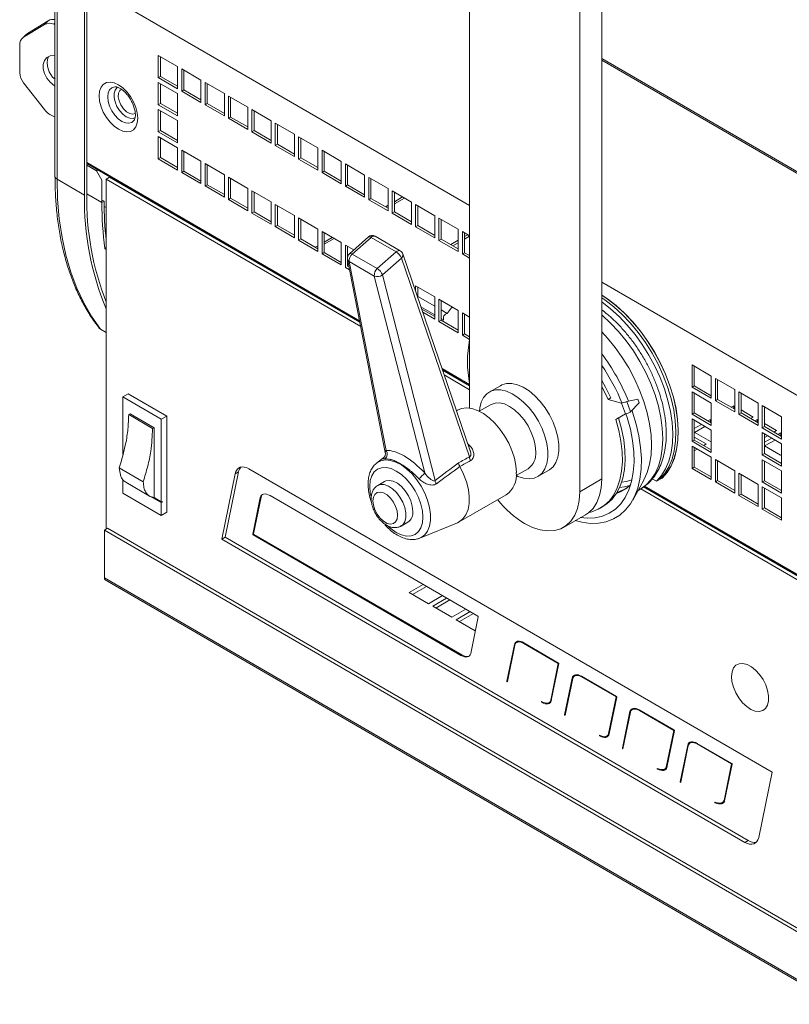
# Model space of a CAD drawing. Header units: millimetres. Extents: x 9 to 1212, y -908 to 458.
# Tile 3 of 9: x 475 to 673, y -644 to -392. Entities that reach past the tile are written whole.
import ezdxf

# ---------------------------------------------------------------- set-up
doc = ezdxf.new("R2010")
doc.units = ezdxf.units.MM

msp = doc.modelspace()

# ---------------------------------------------------------------- linework, layer by layer
at = {"color": 7, "linetype": 'Continuous', "lineweight": 15}
for p, q in [((590.56, -491.54), (590.56, -288.37)), ((624.46, -509.69), (624.46, -301.47)), ((618.79, -512.95), (618.79, -304.73)), ((484.21, -378.19), (484.21, -432.08)), ((484.74, -378.92), (484.74, -432.81)), ((491.79, -436.9), (491.79, -383.01)), ((492.36, -436.58), (492.36, -382.69)), ((481.5, -393.2), (476.17, -396.45)), ((477.18, -395.45), (482.5, -392.2)), ((481.5, -393.2), (482.5, -392.2)), ((484.21, -393.16), (483.94, -393.07)), ((476.8, -395.74), (475.8, -396.74)), ((477.18, -395.45), (476.17, -396.45)), ((475.16, -398.42), (475.16, -405.51)), ((515.65, -403.94), (510.71, -401.08)), ((510.71, -401.08), (510.71, -406.79)), ((511.28, -401.41), (511.28, -406.47)), ((515.65, -409.66), (515.65, -403.94)), ((521.65, -407.42), (516.71, -404.56)), ((516.71, -404.56), (516.71, -410.27)), ((517.27, -404.88), (517.27, -409.95)), ((476.17, -408.16), (481.5, -414.97)), ((511.28, -406.47), (510.71, -406.79)), ((510.71, -406.79), (515.65, -409.66)), ((515.65, -410.88), (510.71, -408.02)), ((510.71, -408.02), (510.71, -413.74)), ((511.28, -406.47), (515.65, -409)), ((511.28, -408.35), (511.28, -413.41)), ((521.65, -413.13), (521.65, -407.42)), ((527.65, -410.9), (522.71, -408.03)), ((522.71, -408.03), (522.71, -413.75)), ((523.27, -408.36), (523.27, -413.42)), ((515.65, -416.6), (515.65, -410.88)), ((517.27, -409.95), (516.71, -410.27)), ((516.71, -410.27), (521.65, -413.13)), ((517.27, -409.95), (521.65, -412.48)), ((527.65, -416.61), (527.65, -410.9)), ((511.28, -413.41), (510.71, -413.74)), ((510.71, -413.74), (515.65, -416.6)), ((511.28, -413.41), (515.65, -415.94)), ((523.27, -413.42), (522.71, -413.75)), ((522.71, -413.75), (527.65, -416.61)), ((523.27, -413.42), (527.65, -415.96)), ((533.64, -414.37), (528.7, -411.51)), ((528.7, -411.51), (528.7, -417.22)), ((529.27, -411.84), (529.27, -416.9)), ((515.65, -417.82), (510.71, -414.96)), ((510.71, -414.96), (510.71, -420.68)), ((511.28, -415.29), (511.28, -420.35)), ((533.64, -420.09), (533.64, -414.37)), ((539.64, -417.85), (534.7, -414.99)), ((534.7, -414.99), (534.7, -420.7)), ((535.27, -415.31), (535.27, -420.38)), ((483.94, -416.75), (484.21, -416.84)), ((515.65, -423.54), (515.65, -417.82)), ((529.27, -416.9), (528.7, -417.22)), ((528.7, -417.22), (533.64, -420.09)), ((529.27, -416.9), (533.64, -419.43)), ((539.64, -423.56), (539.64, -417.85)), ((545.64, -421.33), (540.7, -418.46)), ((540.7, -418.46), (540.7, -424.18)), ((541.27, -418.79), (541.27, -423.85)), ((511.28, -420.35), (510.71, -420.68)), ((510.71, -420.68), (515.65, -423.54)), ((511.28, -420.35), (515.65, -422.88)), ((535.27, -420.38), (534.7, -420.7)), ((534.7, -420.7), (539.64, -423.56)), ((535.27, -420.38), (539.64, -422.91)), ((545.64, -427.04), (545.64, -421.33)), ((515.65, -424.76), (510.71, -421.9)), ((510.71, -421.9), (510.71, -427.62)), ((511.28, -422.23), (511.28, -427.29)), ((541.27, -423.85), (540.7, -424.18)), ((541.27, -423.85), (545.64, -426.39)), ((551.64, -424.8), (546.7, -421.94)), ((546.7, -421.94), (546.7, -427.66)), ((547.27, -422.27), (547.27, -427.33)), ((515.65, -430.48), (515.65, -424.76)), ((521.65, -428.24), (516.71, -425.38)), ((516.71, -425.38), (516.71, -431.09)), ((517.27, -425.71), (517.27, -430.77)), ((540.7, -424.18), (545.64, -427.04)), ((551.64, -430.52), (551.64, -424.8)), ((557.64, -428.28), (552.7, -425.42)), ((552.7, -425.42), (552.7, -431.13)), ((553.26, -425.74), (553.26, -430.81)), ((492.36, -428.85), (562.39, -469.44)), ((511.28, -427.29), (510.71, -427.62)), ((510.71, -427.62), (515.65, -430.48)), ((511.28, -427.29), (515.65, -429.83)), ((521.65, -433.96), (521.65, -428.24)), ((527.65, -431.72), (522.71, -428.85)), ((522.71, -428.85), (522.71, -434.57)), ((547.27, -427.33), (546.7, -427.66)), ((546.7, -427.66), (551.64, -430.52)), ((547.27, -427.33), (551.64, -429.86)), ((557.64, -433.99), (557.64, -428.28)), ((563.63, -431.76), (558.69, -428.89)), ((558.69, -428.89), (558.69, -434.61)), ((492.36, -429.23), (494.83, -430.66)), ((494.83, -430.66), (495.16, -430.47)), ((496.24, -433.11), (494.83, -430.66)), ((517.27, -430.77), (516.71, -431.09)), ((516.71, -431.09), (521.65, -433.96)), ((517.27, -430.77), (521.65, -433.3)), ((523.27, -429.18), (523.27, -434.24)), ((553.26, -430.81), (552.7, -431.13)), ((552.7, -431.13), (557.64, -433.99)), ((553.26, -430.81), (557.64, -433.34)), ((559.26, -429.22), (559.26, -434.28)), ((484.74, -432.81), (491.79, -436.9)), ((496.24, -433.11), (496.24, -438.83)), ((497.37, -432.79), (498.22, -432.3)), ((497.37, -432.79), (497.37, -522.5)), ((562.62, -470.6), (497.37, -432.79)), ((562.4, -469.5), (498.22, -432.3)), ((527.65, -437.43), (527.65, -431.72)), ((533.64, -435.19), (528.7, -432.33)), ((528.7, -432.33), (528.7, -438.05)), ((529.27, -432.66), (529.27, -437.72)), ((563.63, -437.47), (563.63, -431.76)), ((569.63, -435.23), (564.69, -432.37)), ((564.69, -432.37), (564.69, -438.09)), ((565.26, -432.7), (565.26, -437.76)), ((523.27, -434.24), (522.71, -434.57)), ((522.71, -434.57), (527.65, -437.43)), ((523.27, -434.24), (527.65, -436.78)), ((533.64, -440.91), (533.64, -435.19)), ((539.64, -438.67), (534.7, -435.81)), ((534.7, -435.81), (534.7, -441.52)), ((535.27, -436.14), (535.27, -441.2)), ((559.26, -434.28), (558.69, -434.61)), ((558.69, -434.61), (563.63, -437.47)), ((559.26, -434.28), (563.63, -436.82)), ((569.63, -440.95), (569.63, -435.23)), ((575.63, -438.71), (570.69, -435.85)), ((570.69, -435.85), (570.69, -441.56)), ((571.26, -436.17), (571.26, -441.24)), ((496.24, -438.17), (496.81, -438.5)), ((496.81, -438.5), (496.24, -438.83)), ((529.27, -437.72), (528.7, -438.05)), ((528.7, -438.05), (533.64, -440.91)), ((529.27, -437.72), (533.64, -440.26)), ((539.64, -444.39), (539.64, -438.67)), ((565.26, -437.76), (564.69, -438.09)), ((564.69, -438.09), (569.63, -440.95)), ((565.26, -437.76), (569.63, -440.29)), ((571.26, -439.17), (573.85, -437.68)), ((575.63, -444.43), (575.63, -438.71)), ((496.82, -439.81), (497.37, -440.13)), ((535.27, -441.2), (534.7, -441.52)), ((534.7, -441.52), (539.64, -444.39)), ((535.27, -441.2), (539.64, -443.73)), ((545.64, -442.15), (540.7, -439.28)), ((540.7, -439.28), (540.7, -445)), ((541.27, -439.61), (541.27, -444.67)), ((569.47, -440.2), (569.63, -440.1)), ((571.26, -441.24), (570.69, -441.56)), ((570.69, -441.56), (575.63, -444.43)), ((571.26, -441.24), (575.63, -443.77)), ((581.63, -442.19), (576.69, -439.32)), ((576.69, -439.32), (576.69, -445.04)), ((577.26, -439.65), (577.26, -444.71)), ((545.64, -447.86), (545.64, -442.15)), ((551.64, -445.62), (546.7, -442.76)), ((546.7, -442.76), (546.7, -448.48)), ((547.27, -443.09), (547.27, -448.15)), ((581.63, -447.9), (581.63, -442.19)), ((587.63, -445.66), (582.69, -442.8)), ((582.69, -442.8), (582.69, -448.52)), ((583.25, -443.13), (583.25, -448.19)), ((541.27, -444.67), (540.7, -445)), ((540.7, -445), (545.64, -447.86)), ((541.27, -444.67), (545.64, -447.21)), ((551.64, -451.34), (551.64, -445.62)), ((557.64, -449.1), (552.7, -446.24)), ((552.7, -446.24), (552.7, -451.95)), ((553.26, -446.57), (553.26, -451.63)), ((577.26, -444.71), (576.69, -445.04)), ((576.69, -445.04), (581.63, -447.9)), ((577.26, -444.71), (581.63, -447.25)), ((587.63, -451.38), (587.63, -445.66)), ((590.56, -447.36), (588.69, -446.28)), ((588.69, -446.28), (588.69, -451.99)), ((589.25, -446.61), (589.25, -451.67)), ((547.27, -448.15), (546.7, -448.48)), ((546.7, -448.48), (551.64, -451.34)), ((547.27, -448.15), (551.64, -450.69)), ((553.26, -449.51), (555.81, -448.05)), ((557.64, -454.82), (557.64, -449.1)), ((564.58, -447.64), (559.72, -451.94)), ((565.3, -447.74), (560.44, -452.04)), ((571.73, -451.46), (565.3, -447.74)), ((572.75, -451.19), (566.33, -447.47)), ((583.25, -448.19), (582.69, -448.52)), ((582.69, -448.52), (587.63, -451.38)), ((583.25, -448.19), (587.63, -450.72)), ((585.7, -449.6), (587.63, -448.49)), ((586.26, -449.93), (587.63, -449.15)), ((589.25, -447.56), (590.08, -447.08)), ((589.25, -448.21), (590.56, -447.46)), ((497.37, -450.36), (497.02, -450.62)), ((497.37, -450.82), (497.02, -450.62)), ((551.43, -450.57), (551.64, -450.45)), ((553.26, -451.63), (552.7, -451.95)), ((553.26, -451.63), (557.64, -454.16)), ((560.83, -450.95), (558.69, -449.71)), ((558.69, -449.71), (558.69, -455.43)), ((559.26, -450.04), (559.26, -452.7)), ((566.87, -455.76), (571.73, -451.46)), ((589.25, -451.67), (588.69, -451.99)), ((589.25, -451.67), (590.56, -452.42)), ((552.7, -451.95), (557.64, -454.82)), ((559.24, -453.35), (568.93, -502.92)), ((559.26, -453.44), (559.26, -455.1)), ((559.68, -453.93), (569.15, -502.39)), ((566.1, -457.66), (559.68, -453.93)), ((560.44, -452.04), (566.87, -455.76)), ((573.05, -453.07), (568.19, -457.36)), ((590.52, -504.01), (573.05, -453.07)), ((590.74, -502.51), (573.42, -452)), ((588.69, -451.99), (590.56, -453.08)), ((558.69, -455.43), (559.77, -456.06)), ((559.26, -455.1), (559.63, -455.32)), ((579.03, -508.12), (566.1, -457.66)), ((568.19, -457.36), (581.7, -510.08)), ((581.63, -463.01), (576.69, -460.14)), ((576.69, -460.14), (576.69, -461.54)), ((577.26, -460.47), (577.26, -463.19)), ((577.26, -462.87), (581.63, -465.41)), ((581.63, -468.72), (581.63, -463.01)), ((587.63, -466.48), (582.69, -463.62)), ((582.69, -463.62), (582.69, -469.34)), ((583.25, -463.95), (583.25, -469.01)), ((581.63, -467.62), (578.07, -465.55)), ((578.26, -466.12), (581.63, -468.07)), ((578.54, -466.93), (581.63, -468.72)), ((583.25, -466.35), (584.83, -467.26)), ((587.63, -472.2), (587.63, -466.48)), ((583.25, -469.01), (582.69, -469.34)), ((582.69, -469.34), (587.63, -472.2)), ((583.87, -468.92), (583.25, -468.56)), ((583.25, -469.01), (587.63, -471.55)), ((583.71, -469.27), (583.87, -468.92)), ((590.56, -468.19), (588.69, -467.1)), ((588.69, -467.1), (588.69, -472.81)), ((589.25, -467.43), (589.25, -472.49)), ((495.92, -471.31), (497.37, -472.15)), ((589.25, -472.49), (588.69, -472.81)), ((588.69, -472.81), (590.56, -473.9)), ((589.25, -472.49), (590.56, -473.25)), ((583.62, -481.74), (590.56, -485.77)), ((590.56, -485.82), (583.64, -481.81)), ((652.55, -483.29), (647.61, -480.43)), ((647.61, -480.43), (647.61, -486.15)), ((648.18, -480.76), (648.18, -485.82)), ((590.56, -486.8), (584.06, -483.03)), ((652.55, -489.01), (652.55, -483.29)), ((658.55, -486.77), (653.61, -483.91)), ((653.61, -483.91), (653.61, -489.62)), ((654.17, -484.24), (654.17, -489.3)), ((598.44, -485.77), (595.61, -487.4)), ((648.18, -485.82), (647.61, -486.15)), ((647.61, -486.15), (652.55, -489.01)), ((648.18, -485.82), (652.55, -488.36)), ((658.55, -492.49), (658.55, -486.77)), ((501.6, -488.64), (503.02, -487.83)), ((501.6, -488.64), (501.6, -503.45)), ((511.48, -494.37), (501.6, -488.64)), ((512.9, -493.55), (503.02, -487.83)), ((626.07, -489.3), (626.78, -488.89)), ((629.49, -490.22), (626.07, -489.3)), ((633.66, -489.26), (630.85, -489.83)), ((634.01, -490.17), (633.66, -489.26)), ((652.55, -490.23), (647.61, -487.37)), ((647.61, -487.37), (647.61, -493.09)), ((648.18, -487.7), (648.18, -492.76)), ((654.17, -489.3), (653.61, -489.62)), ((653.61, -489.62), (658.55, -492.49)), ((654.17, -489.3), (658.55, -491.83)), ((664.55, -490.25), (659.61, -487.38)), ((659.61, -487.38), (659.61, -493.1)), ((660.17, -487.71), (660.17, -492.77)), ((587.49, -492.07), (587.21, -492.22)), ((596.07, -490.59), (593.04, -492.33)), ((629.49, -490.22), (630.56, -492.99)), ((630.85, -489.83), (631.86, -492.45)), ((631.86, -492.45), (634.01, -490.17)), ((652.55, -495.95), (652.55, -490.23)), ((657.67, -491.32), (658.34, -490.94)), ((658.34, -490.94), (658.55, -491.06)), ((658.34, -490.94), (658.34, -491.71)), ((660.17, -492), (663.28, -493.8)), ((664.55, -495.96), (664.55, -490.25)), ((670.54, -493.72), (665.6, -490.86)), ((665.6, -490.86), (665.6, -496.58)), ((666.17, -491.19), (666.17, -496.25)), ((503.12, -493.2), (503.47, -492.99)), ((509.25, -496.76), (503.12, -493.2)), ((509.61, -496.55), (503.47, -492.99)), ((511.48, -494.37), (512.9, -493.55)), ((511.48, -515.53), (511.48, -494.37)), ((512.9, -518.21), (512.9, -493.55)), ((628.05, -494.43), (630.56, -492.99)), ((628.05, -494.43), (628.76, -494.03)), ((628.76, -494.03), (630.56, -492.99)), ((648.18, -492.76), (647.61, -493.09)), ((647.61, -493.09), (652.55, -495.95)), ((652.55, -497.17), (647.61, -494.31)), ((647.61, -494.31), (647.61, -500.03)), ((648.18, -492.76), (652.55, -495.3)), ((648.18, -494.64), (648.18, -499.7)), ((651.66, -494.78), (652.32, -494.4)), ((652.32, -494.4), (652.55, -494.53)), ((652.32, -494.4), (652.32, -495.16)), ((660.17, -492.77), (659.61, -493.1)), ((659.61, -493.1), (664.55, -495.96)), ((660.17, -492.77), (664.55, -495.31)), ((663.28, -493.8), (662.61, -494.19)), ((663.67, -494.8), (664.34, -494.41)), ((664.34, -494.41), (664.55, -494.53)), ((664.34, -494.41), (664.34, -495.19)), ((670.54, -499.44), (670.54, -493.72)), ((509.25, -496.76), (509.61, -496.55)), ((509.61, -514.45), (509.61, -496.55)), ((648.18, -496.78), (650.03, -495.71)), ((648.21, -497.74), (650.88, -496.21)), ((652.55, -502.89), (652.55, -497.17)), ((666.17, -496.25), (665.6, -496.58)), ((665.6, -496.58), (670.54, -499.44)), ((666.17, -495.47), (669.28, -497.28)), ((666.17, -496.25), (670.54, -498.79)), ((648.18, -499.7), (647.61, -500.03)), ((652.3, -500.11), (648.18, -497.72)), ((648.18, -498.95), (651.23, -500.72)), ((648.18, -499.7), (652.55, -502.24)), ((670.54, -500.66), (665.6, -497.8)), ((665.6, -497.8), (665.6, -503.52)), ((666.17, -498.13), (666.17, -503.19)), ((666.98, -498.6), (666.17, -499.06)), ((666.17, -500.28), (668.04, -499.21)), ((666.23, -501.23), (668.89, -499.7)), ((669.28, -497.28), (668.61, -497.66)), ((669.66, -498.28), (670.34, -497.89)), ((670.34, -497.89), (670.54, -498.01)), ((670.34, -497.89), (670.34, -498.67)), ((647.61, -500.03), (652.55, -502.89)), ((652.55, -504.12), (647.61, -501.25)), ((647.61, -501.25), (647.61, -506.97)), ((648.18, -501.58), (648.18, -506.64)), ((648.96, -502.03), (648.18, -502.48)), ((651.23, -500.72), (650.59, -501.1)), ((652.55, -499.97), (652.3, -500.11)), ((670.32, -503.6), (666.17, -501.2)), ((670.54, -506.38), (670.54, -500.66)), ((568.56, -504.21), (566.74, -505.59)), ((652.55, -509.83), (652.55, -504.12)), ((658.55, -507.59), (653.61, -504.73)), ((653.61, -504.73), (653.61, -510.44)), ((666.17, -503.19), (665.6, -503.52)), ((665.6, -503.52), (670.54, -506.38)), ((670.54, -507.61), (665.6, -504.74)), ((665.6, -504.74), (665.6, -510.46)), ((666.17, -503.19), (670.54, -505.73)), ((670.54, -503.47), (670.32, -503.6)), ((506.85, -510.41), (500.71, -506.85)), ((668.14, -584.85), (533.97, -507.08)), ((602.51, -508.81), (605.54, -507.07)), ((648.18, -506.64), (647.61, -506.97)), ((647.61, -506.97), (652.55, -509.83)), ((648.18, -506.64), (652.55, -509.18)), ((654.17, -505.06), (654.17, -510.12)), ((666.17, -505.07), (666.17, -510.13)), ((501.6, -509.84), (501.6, -513.3)), ((530.45, -508.34), (527.01, -525.09)), ((531.3, -507.85), (527.86, -524.6)), ((531.3, -507.85), (530.45, -508.34)), ((608.07, -509.07), (610.91, -507.44)), ((618.79, -512.95), (624.46, -509.69)), ((637.41, -509.63), (638.52, -510.28)), ((639.94, -509.46), (638.52, -510.28)), ((658.55, -513.31), (658.55, -507.59)), ((664.55, -511.07), (659.61, -508.21)), ((659.61, -508.21), (659.61, -513.92)), ((660.17, -508.53), (660.17, -513.6)), ((670.54, -513.32), (670.54, -507.61)), ((502.34, -510.52), (508.48, -514.08)), ((568.76, -510.33), (566.99, -511.35)), ((630.2, -512.37), (629.97, -512.5)), ((632.38, -515.1), (635.23, -509.96)), ((633.75, -512.63), (634.22, -512.36)), ((685.79, -542), (634.43, -512.23)), ((686.64, -541.51), (635.19, -511.69)), ((635.24, -511.66), (716.76, -558.92)), ((654.17, -510.12), (653.61, -510.44)), ((653.61, -510.44), (658.55, -513.31)), ((654.17, -510.12), (658.55, -512.65)), ((664.55, -516.78), (664.55, -511.07)), ((666.17, -510.13), (665.6, -510.46)), ((665.6, -510.46), (670.54, -513.32)), ((670.54, -514.55), (665.6, -511.68)), ((665.6, -511.68), (665.6, -517.4)), ((666.17, -510.13), (670.54, -512.67)), ((666.17, -512.01), (666.17, -517.07)), ((501.6, -513.3), (511.48, -519.03)), ((508.56, -514.07), (511.48, -515.76)), ((511.48, -515.53), (509.61, -514.45)), ((536.87, -514.46), (534.94, -523.87)), ((537.08, -514.33), (535.15, -523.74)), ((537.08, -514.33), (536.87, -514.46)), ((592.69, -544.87), (539.36, -513.95)), ((587.9, -520.67), (599.95, -513.74)), ((660.17, -513.6), (659.61, -513.92)), ((659.61, -513.92), (664.55, -516.78)), ((660.17, -513.6), (664.55, -516.13)), ((670.54, -520.26), (670.54, -514.55)), ((511.48, -515.76), (511.83, -515.56)), ((511.48, -519.03), (511.48, -515.76)), ((624.05, -517.18), (624.76, -516.78)), ((666.17, -517.07), (665.6, -517.4)), ((665.6, -517.4), (670.54, -520.26)), ((666.17, -517.07), (670.54, -519.61)), ((511.48, -519.03), (512.9, -518.21)), ((614.64, -522.11), (620.31, -518.85)), ((497.72, -522.3), (496.87, -522.79)), ((685.43, -631.1), (497.72, -522.3)), ((572.97, -521.75), (574.74, -520.73)), ((577.82, -524.86), (587.41, -520.91)), ((684.58, -631.59), (496.87, -522.79)), ((496.87, -522.79), (496.87, -535.01)), ((527.86, -524.6), (527.01, -525.09)), ((527.86, -524.6), (662.03, -602.37)), ((535.15, -523.74), (534.94, -523.87)), ((535.22, -523.88), (535.01, -524.01)), ((535.01, -524.01), (588.34, -554.92)), ((535.22, -523.88), (588.55, -554.8)), ((527.01, -525.09), (661.18, -602.86)), ((496.87, -535.01), (684.58, -643.82)), ((497.12, -535.56), (684.83, -644.37)), ((575.09, -538.8), (578.67, -536.74)), ((575.94, -539.29), (579.52, -537.23)), ((580.03, -541.67), (575.09, -538.8)), ((583.61, -539.6), (580.03, -541.67)), ((581.09, -542.28), (584.67, -540.22)), ((586.03, -545.14), (581.09, -542.28)), ((581.93, -542.77), (585.52, -540.71)), ((589.61, -543.08), (586.03, -545.14)), ((587.08, -545.76), (590.67, -543.69)), ((587.93, -546.25), (591.52, -544.19)), ((590.83, -554.42), (592.76, -545.01)), ((592.02, -548.62), (587.08, -545.76)), ((602.03, -552.16), (600.1, -561.54)), ((600.24, -561.65), (602.17, -552.26)), ((602.87, -551.46), (602.6, -551.61)), ((603.12, -551.37), (603.27, -551.28)), ((613.39, -556.87), (604.47, -551.69)), ((604.47, -551.86), (613.3, -556.98)), ((588.55, -554.8), (588.34, -554.92)), ((613.3, -556.98), (611.38, -566.36)), ((611.51, -566.47), (613.46, -557)), ((613.3, -556.98), (613.43, -556.9)), ((617.7, -560.06), (617.43, -560.21)), ((628.21, -565.46), (619.29, -560.28)), ((600.1, -561.54), (600.29, -561.43)), ((616.85, -560.75), (614.92, -570.13)), ((615.06, -570.24), (616.99, -560.85)), ((616.85, -560.75), (617.06, -560.63)), ((617.06, -560.63), (617.06, -560.66)), ((619.29, -560.45), (628.12, -565.57)), ((609.08, -566.94), (609.22, -566.86)), ((610.89, -567.05), (611.16, -566.9)), ((628.12, -565.57), (626.2, -574.95)), ((626.33, -575.06), (628.28, -565.59)), ((628.12, -565.57), (628.25, -565.49)), ((614.92, -570.13), (615.11, -570.02)), ((631.67, -569.34), (629.74, -578.72)), ((629.88, -578.83), (631.81, -569.44)), ((631.67, -569.34), (631.88, -569.22)), ((631.88, -569.22), (631.87, -569.25)), ((632.51, -568.67), (632.25, -568.82)), ((643.03, -574.04), (634.11, -568.87)), ((634.11, -569.03), (634.25, -568.95)), ((634.11, -569.03), (642.94, -574.16)), ((623.9, -575.53), (624.04, -575.45)), ((625.71, -575.64), (625.98, -575.49)), ((642.94, -574.16), (641.01, -583.54)), ((641.15, -583.65), (643.1, -574.18)), ((642.94, -574.16), (643.07, -574.08)), ((646.49, -577.93), (644.56, -587.31)), ((644.7, -587.42), (646.63, -578.03)), ((646.49, -577.93), (646.7, -577.81)), ((646.7, -577.81), (646.69, -577.84)), ((647.33, -577.26), (647.06, -577.41)), ((657.85, -582.63), (648.92, -577.46)), ((648.92, -577.62), (649.07, -577.54)), ((648.92, -577.62), (657.76, -582.75)), ((657.76, -582.75), (655.83, -592.13)), ((655.97, -592.24), (657.92, -582.77)), ((657.76, -582.75), (657.89, -582.67)), ((638.72, -584.12), (638.89, -584.02)), ((641.01, -583.54), (641.2, -583.43)), ((664.7, -601.6), (668.14, -584.85)), ((644.56, -587.31), (644.74, -587.2)), ((653.54, -592.71), (653.7, -592.61)), ((655.39, -592.69), (655.66, -592.53)), ((655.83, -592.13), (656.02, -592.02)), ((662.03, -602.37), (661.18, -602.86))]:
    msp.add_line(p, q, dxfattribs=at)
at = {"color": 8, "linetype": 'Continuous', "lineweight": 15}
for p, q in [((492.36, -382.69), (590.56, -439.61)), ((484.21, -392.8), (483.94, -393.07)), ((624.46, -401.86), (728.06, -461.91)), ((624.46, -402.28), (727.88, -462.23)), ((492.36, -428.58), (562.33, -469.13)), ((492.36, -436.58), (496.24, -438.83)), ((573.35, -437.39), (571.26, -438.6)), ((569.63, -439.53), (568.97, -439.91)), ((555.32, -447.76), (553.26, -448.94)), ((551.64, -449.88), (550.94, -450.28)), ((624.46, -459.25), (716.77, -512.76)), ((583.5, -481.4), (590.56, -485.5)), ((635.45, -511.51), (716.76, -558.65)), ((602.03, -552.16), (602.24, -552.04)), ((604.47, -551.86), (604.61, -551.77)), ((619.29, -560.45), (619.43, -560.36)), ((611.38, -566.36), (611.56, -566.25)), ((626.2, -574.95), (626.38, -574.84)), ((629.74, -578.72), (629.92, -578.61))]:
    msp.add_line(p, q, dxfattribs=at)
at = {"color": 7, "linetype": 'Continuous', "lineweight": 15, "flags": 128}
for points in [[(476.8, -395.74), (476.95, -395.61), (477.18, -395.45)], [(484.21, -401.02), (484.06, -401.02), (482.99, -401.19), (482.12, -401.67), (481.49, -402.43), (481.17, -403.41), (481.17, -404.54), (481.49, -405.74), (482.12, -406.92), (482.99, -407.99), (484.06, -408.87), (484.21, -408.97)], [(500.48, -408.62), (501.58, -409.4), (502.62, -410.43), (503.56, -411.65), (504.34, -413.01), (504.93, -414.44), (505.29, -415.86), (505.42, -417.2), (505.29, -418.4), (504.93, -419.4), (504.34, -420.14), (503.56, -420.59), (502.62, -420.73), (501.58, -420.55), (500.48, -420.05), (499.38, -419.27), (498.33, -418.24), (497.4, -417.02), (496.61, -415.66), (496.03, -414.24), (495.66, -412.82), (495.54, -411.47), (495.66, -410.27), (496.03, -409.28), (496.61, -408.53), (497.4, -408.08), (498.33, -407.94), (499.38, -408.13), (500.48, -408.62)], [(484.74, -432.81), (484.88, -437.99), (485.3, -442.98), (486.01, -447.78), (486.99, -452.35), (488.25, -456.68), (489.78, -460.76), (491.57, -464.56), (493.62, -468.09), (495.92, -471.31)], [(624.46, -462.54), (625.85, -463.47), (628.09, -465.21), (630.27, -467.19), (632.37, -469.4), (634.36, -471.81), (636.22, -474.39), (637.93, -477.11), (639.46, -479.94), (640.79, -482.84), (641.91, -485.77), (642.81, -488.7), (643.47, -491.6), (643.88, -494.42), (644.05, -497.13), (643.96, -499.71), (643.63, -502.11), (643.04, -504.31), (642.22, -506.28), (641.17, -508), (639.9, -509.44)], [(639.94, -509.46), (641.2, -508.02), (642.25, -506.3), (643.07, -504.33), (643.66, -502.13), (643.99, -499.73), (644.08, -497.15), (643.91, -494.44), (643.5, -491.61), (642.84, -488.72), (641.94, -485.79), (640.82, -482.86), (639.49, -479.96), (637.96, -477.13), (636.25, -474.41), (634.39, -471.83), (632.4, -469.42), (630.3, -467.21), (628.12, -465.22), (625.88, -463.49), (624.46, -462.54)], [(624.46, -463.23), (625.28, -463.8), (627.52, -465.53), (629.7, -467.51), (631.8, -469.73), (633.8, -472.14), (635.66, -474.72), (637.36, -477.44), (638.89, -480.27), (640.22, -483.16), (641.34, -486.1), (642.24, -489.03), (642.9, -491.92), (643.31, -494.74), (643.48, -497.46), (643.39, -500.03), (643.06, -502.44), (642.48, -504.64), (641.65, -506.61), (640.6, -508.32), (639.34, -509.77)], [(638.52, -510.28), (639.78, -508.83), (640.84, -507.11), (641.66, -505.14), (642.24, -502.94), (642.58, -500.54), (642.66, -497.97), (642.49, -495.25), (642.08, -492.43), (641.42, -489.54), (640.52, -486.6), (639.4, -483.67), (638.07, -480.77), (636.54, -477.95), (634.84, -475.23), (632.98, -472.64), (630.99, -470.23), (628.89, -468.02), (626.7, -466.04), (624.47, -464.31), (624.46, -464.3)], [(584.83, -467.26), (585.86, -465.92), (586.13, -465.62)], [(624.46, -472), (625.89, -473.55), (627.86, -475.95), (629.69, -478.52), (631.37, -481.22), (632.86, -484.03), (634.16, -486.9), (635.25, -489.81), (636.11, -492.71), (636.73, -495.56), (637.11, -498.35), (637.23, -501.01), (637.11, -503.54), (636.73, -505.88), (636.11, -508.02), (635.25, -509.92), (635.23, -509.96)], [(626.78, -488.89), (625.39, -486.12), (624.46, -484.47)], [(593.05, -492.33), (593.15, -491.47), (593.52, -490.01), (594.14, -488.79), (594.98, -487.84), (596.01, -487.19), (597.22, -486.86), (598.55, -486.86), (599.98, -487.18), (601.47, -487.82), (602.96, -488.76), (604.42, -489.97), (605.81, -491.42), (607.09, -493.07), (608.21, -494.86), (609.15, -496.75), (609.88, -498.69), (610.38, -500.61), (610.63, -502.46), (610.63, -504.19), (610.38, -505.75), (609.88, -507.1), (609.15, -508.18), (608.21, -508.99), (607.09, -509.48), (605.81, -509.65), (604.42, -509.49), (602.96, -509.01), (602.52, -508.8)], [(598.44, -485.77), (598.85, -485.56), (600.05, -485.23), (601.39, -485.23), (602.82, -485.55), (604.3, -486.19), (605.8, -487.13), (607.26, -488.34), (608.65, -489.79), (609.92, -491.44), (611.04, -493.23), (611.98, -495.12), (612.71, -497.06), (613.21, -498.98), (613.46, -500.83), (613.46, -502.56), (613.21, -504.12), (612.71, -505.47), (611.98, -506.55), (611.04, -507.36), (610.91, -507.44)], [(626.07, -489.3), (624.69, -486.53), (624.46, -486.11)], [(587.49, -492.07), (588.47, -491.66), (589.75, -491.49), (591.13, -491.65), (592.6, -492.13), (594.09, -492.92), (595.57, -494), (597.01, -495.34), (598.34, -496.89), (599.54, -498.62), (600.58, -500.47), (601.42, -502.39), (602.03, -504.32), (602.41, -506.22), (602.54, -508.02)], [(607.51, -502.72), (607.38, -501.13), (607, -499.45), (606.38, -497.75), (605.54, -496.09), (604.53, -494.54), (603.37, -493.15), (602.11, -491.98), (600.8, -491.07), (599.49, -490.46), (598.24, -490.18), (597.08, -490.22), (596.07, -490.59)], [(632.21, -492.08), (632.37, -492.55), (633.29, -495.62), (633.98, -498.65), (634.42, -501.6), (634.61, -504.45), (634.55, -507.16), (634.23, -509.7), (633.67, -512.04), (632.86, -514.16), (631.82, -516.03), (630.56, -517.63), (629.1, -518.94), (627.44, -519.94), (625.61, -520.64), (623.64, -521.01), (621.53, -521.06), (619.32, -520.77), (617.67, -520.37)], [(630.66, -492.99), (630.97, -493.94), (631.78, -496.92), (632.35, -499.85), (632.67, -502.69), (632.73, -505.41), (632.54, -507.97), (632.09, -510.34), (631.4, -512.5), (630.47, -514.41), (629.31, -516.06), (627.94, -517.43), (626.37, -518.49), (624.63, -519.24), (622.72, -519.66), (620.69, -519.76), (619, -519.6)], [(621.18, -518.25), (621.88, -518.09), (623.56, -517.44), (625.08, -516.5), (626.41, -515.25), (627.53, -513.73), (628.44, -511.94), (629.11, -509.92), (629.55, -507.69), (629.74, -505.28), (629.68, -502.71), (629.38, -500.02), (628.84, -497.25), (628.05, -494.43)], [(624.76, -516.78), (625.79, -516.09), (627.12, -514.84), (628.24, -513.32), (629.15, -511.54), (629.82, -509.52), (630.26, -507.28), (630.45, -504.87), (630.39, -502.3), (630.09, -499.62), (629.54, -496.85), (628.76, -494.03)], [(590.56, -501.11), (590.42, -501.23), (590.32, -501.3)], [(533.97, -507.08), (533.36, -506.78), (532.77, -506.62), (532.22, -506.59), (531.71, -506.69), (531.27, -506.93), (530.91, -507.29), (530.63, -507.76), (530.45, -508.34)], [(588.07, -506.5), (589.01, -508.43), (589.74, -510.4), (590.24, -512.35), (590.47, -514.22), (590.45, -515.97), (590.16, -517.53), (589.62, -518.86), (588.84, -519.93), (587.86, -520.69), (587.41, -520.91)], [(624.46, -509.69), (624.31, -511.93), (623.88, -513.96), (623.18, -515.73), (622.22, -517.22), (621.01, -518.39), (620.31, -518.85)], [(568.76, -510.33), (569.05, -510.19), (569.95, -510.05), (570.96, -510.26), (572.02, -510.8), (573.06, -511.63), (574.02, -512.71), (574.84, -513.97), (575.46, -515.32), (575.85, -516.69), (575.99, -517.99)], [(631.88, -511.12), (631.73, -511.27), (630.63, -512.19)], [(565.74, -515.32), (565.87, -516.43), (566.25, -517.6), (566.84, -518.73), (567.6, -519.74), (568.47, -520.54), (569.37, -521.06), (570.24, -521.27), (571, -521.14), (571.59, -520.7), (571.96, -519.96), (572.09, -519), (571.96, -517.89), (571.59, -516.72), (571, -515.59), (570.24, -514.58), (569.37, -513.79), (568.47, -513.26), (567.6, -513.05), (566.84, -513.18), (566.25, -513.63), (565.87, -514.36), (565.74, -515.32)], [(604.67, -521.1), (606.68, -522.1), (608.65, -522.74), (610.54, -523.02), (612.31, -522.93), (613.92, -522.47), (615.34, -521.65), (616.55, -520.48), (617.51, -518.99), (618.22, -517.22), (618.64, -515.19), (618.79, -512.95)], [(657.74, -560.3), (657.85, -561.64), (658.22, -563.06), (658.82, -564.48), (659.61, -565.83), (660.56, -567.04), (661.62, -568.03), (662.72, -568.76), (663.81, -569.18), (664.83, -569.28), (665.73, -569.04), (666.45, -568.49), (666.96, -567.65), (667.22, -566.56), (667.24, -565.29), (666.99, -563.9), (666.51, -562.47), (665.81, -561.07), (664.93, -559.79), (663.92, -558.68), (662.83, -557.81), (661.72, -557.23), (660.66, -556.97), (659.7, -557.04), (658.88, -557.44), (658.27, -558.14), (657.88, -559.11), (657.74, -560.3)], [(600.1, -561.54), (600.1, -561.57), (600.11, -561.61), (600.13, -561.64), (600.16, -561.67), (600.18, -561.68), (600.21, -561.69), (600.23, -561.68), (600.24, -561.65)], [(609.08, -566.78), (609.05, -566.77), (609.03, -566.77), (609.01, -566.79), (609.01, -566.82), (609.01, -566.85), (609.03, -566.89), (609.05, -566.92), (609.08, -566.94)], [(614.92, -570.13), (614.92, -570.16), (614.93, -570.2), (614.95, -570.23), (614.98, -570.26), (615, -570.27), (615.03, -570.28), (615.05, -570.27), (615.06, -570.24)], [(623.9, -575.37), (623.87, -575.36), (623.85, -575.36), (623.83, -575.38), (623.83, -575.41), (623.83, -575.44), (623.85, -575.48), (623.87, -575.51), (623.9, -575.53)], [(629.74, -578.72), (629.74, -578.75), (629.75, -578.79), (629.77, -578.82), (629.8, -578.85), (629.82, -578.86), (629.85, -578.87), (629.87, -578.86), (629.88, -578.83)], [(638.72, -583.96), (638.69, -583.95), (638.67, -583.95), (638.65, -583.97), (638.65, -584), (638.65, -584.03), (638.67, -584.07), (638.69, -584.1), (638.72, -584.12)], [(644.56, -587.31), (644.56, -587.34), (644.57, -587.38), (644.59, -587.41), (644.61, -587.44), (644.64, -587.45), (644.67, -587.46), (644.69, -587.45), (644.7, -587.42)], [(653.54, -592.55), (653.51, -592.54), (653.49, -592.54), (653.47, -592.56), (653.47, -592.59), (653.47, -592.62), (653.49, -592.66), (653.51, -592.69), (653.54, -592.71)], [(661.18, -602.86), (661.79, -603.15), (662.38, -603.31), (662.94, -603.35), (663.44, -603.24), (663.89, -603.01), (664.25, -602.65), (664.52, -602.17), (664.7, -601.6)]]:
    msp.add_lwpolyline(points, dxfattribs=at)
at = {"color": 8, "linetype": 'Continuous', "lineweight": 15, "flags": 128}
for points in [[(499.65, -409.13), (499.55, -409.14), (498.8, -409.37), (498.23, -409.9), (497.86, -410.71), (497.74, -411.72), (497.86, -412.88), (498.23, -414.1), (498.8, -415.31), (499.55, -416.41), (500.43, -417.33), (501.37, -418.02), (502.31, -418.42), (503.18, -418.51), (503.93, -418.28), (504.51, -417.74), (504.53, -417.72)], [(500.29, -409.26), (500.11, -409.37), (499.62, -409.97), (499.37, -410.82), (499.37, -411.87), (499.62, -413.02), (500.11, -414.18), (500.79, -415.26), (501.62, -416.17), (502.51, -416.84), (503.4, -417.21), (504.23, -417.25), (504.79, -417.05)], [(501.28, -409.76), (500.85, -410.09), (500.51, -410.78), (500.45, -411.7), (500.65, -412.74), (501.1, -413.81), (501.76, -414.78), (502.54, -415.55), (503.37, -416.03), (504.16, -416.17), (504.81, -415.96)], [(624.46, -467.67), (624.53, -467.73), (626.69, -469.7), (628.77, -471.9), (630.73, -474.3), (632.57, -476.87), (634.24, -479.57), (635.74, -482.37), (637.04, -485.25), (638.12, -488.15), (638.98, -491.05), (639.61, -493.91), (639.98, -496.69), (640.11, -499.36), (639.98, -501.88), (639.61, -504.23), (638.98, -506.37), (638.12, -508.27), (637.04, -509.91), (635.74, -511.28), (634.24, -512.35), (634.22, -512.36)], [(566.74, -505.59), (566.78, -505.57), (567.8, -505.03), (568.98, -504.81), (570.27, -504.92), (571.65, -505.36), (573.05, -506.1), (574.45, -507.13), (575.79, -508.41), (577.03, -509.9), (578.14, -511.56), (579.06, -513.33), (579.79, -515.14), (580.28, -516.96), (580.53, -518.71), (580.53, -520.34), (580.28, -521.8), (579.79, -523.04), (579.06, -524.02), (578.14, -524.71), (577.82, -524.86)], [(569.73, -521.89), (570.42, -522.49), (571.75, -523.41), (573.08, -524.03), (574.36, -524.32), (575.54, -524.28), (576.57, -523.9), (577.42, -523.19), (578.04, -522.2), (578.43, -520.94), (578.56, -519.48), (578.43, -517.87), (578.04, -516.16), (577.42, -514.44), (576.57, -512.75), (575.54, -511.17), (574.36, -509.76), (573.08, -508.57), (571.75, -507.65), (570.42, -507.03), (569.15, -506.74), (567.97, -506.79), (566.94, -507.17), (566.09, -507.87), (565.46, -508.87), (565.07, -510.12), (564.94, -511.58), (564.94, -511.58)], [(564.94, -511.58), (565.07, -513.2), (565.28, -514.24)], [(566.98, -511.36), (567.71, -511.1), (568.67, -511.13), (569.71, -511.51), (570.77, -512.2), (571.78, -513.16), (572.68, -514.34), (573.41, -515.66), (573.92, -517.03), (574.18, -518.37), (574.18, -519.6), (573.92, -520.64), (573.41, -521.42), (572.8, -521.84)], [(631.66, -511.33), (630.31, -511.68), (629.02, -511.83)], [(632.19, -509.94), (630.79, -510.34), (629.53, -510.51)], [(629.97, -512.5), (629.01, -512.94), (628.33, -513.17)]]:
    msp.add_lwpolyline(points, dxfattribs=at)
at = {"color": 7, "linetype": 'Continuous', "lineweight": 15}
for centre, radius, start, end in [((482.87, -395.78), 2.92, 68.4155, 118.0116), ((483.8, -394.49), 2.63, 80.9278, 119.5257), ((477.38, -398.31), 2.22, 122.8534, 182.7056), ((487.41, -403.11), 5.19, 160.6751, 231.993), ((479.58, -405.34), 4.43, 182.2624, 219.6099), ((485.73, -411.72), 5.34, 217.572, 250.4792), ((564.1, -437.95), 71.75, 178.906, 201.5659), ((563.28, -438.36), 71.5, 178.8372, 202.8099), ((582.76, -439.05), 86.52, 179.8531, 187.6836), ((584.49, -438.64), 87.68, 179.9077, 186.4894), ((565.58, -448.77), 1.5, 59.9022, 131.4686), ((570.09, -454.16), 3.15, 20.3229, 58.783), ((572, -452.49), 1.5, 18.9248, 59.9022), ((560.72, -453.06), 1.5, 131.4686, 191.0556), ((561.85, -453.7), 2.18, 130.2482, 186.0369), ((568.28, -457.43), 2.18, 130.2482, 186.0369), ((565.23, -458.46), 3.15, 20.3229, 58.783), ((566.91, -455.84), 1.99, 246.0365, 309.9991), ((585.08, -468.51), 1.27, 101.237, 198.6292), ((619.82, -479.6), 29.81, 168.9693, 191.0471), ((581.18, -510.11), 54.12, 22.1181, 36.9118), ((582.18, -509.53), 51.24, 22.1601, 34.3923), ((567.8, -503.28), 1.62, 308.4268, 33.5539), ((592.71, -503.91), 2.2, 182.6946, 209.2895), ((602.86, -503.23), 4.68, 304.9652, 6.334), ((533.64, -508.24), 2.37, 137.5635, 170.4914), ((571.1, -501.6), 10.28, 308.7764, 320.5796), ((596.43, -508.7), 6.14, 304.8934, 6.4058), ((583.98, -509.59), 2.34, 192.2473, 214.0841), ((618.25, -498.74), 26.16, 218.4184, 238.7253), ((573.12, -518.35), 2.89, 304.1499, 7.1493), ((535.08, -523.88), 0.147, 174.7569, 238.1782), ((535.3, -523.76), 0.147, 174.7569, 238.1782), ((497.47, -535.07), 0.604, 174.402, 234.3438), ((592.61, -544.99), 0.147, 354.7569, 58.1782), ((613.31, -556.99), 0.147, 354.7569, 58.1782), ((628.13, -565.58), 0.147, 354.7569, 58.1782), ((642.95, -574.17), 0.147, 354.7569, 58.1782), ((657.77, -582.76), 0.147, 354.7569, 58.1782), ((663.62, -600), 2.85, 236.1438, 280.0147)]:
    msp.add_arc(centre, radius, start, end, dxfattribs=at)
at = {"color": 8, "linetype": 'Continuous', "lineweight": 15}
for centre, radius, start, end in [((485.11, -431.99), 0.903, 185.6487, 245.5159), ((564.87, -448.24), 0.666, 49.1672, 115.1278), ((566.01, -448.32), 0.915, 69.368, 140.3792), ((572.43, -452.05), 0.915, 69.368, 140.3792), ((560.11, -453.16), 0.884, 192.4899, 241.1409), ((560.01, -452.54), 0.666, 49.1672, 115.1278), ((572.44, -452.26), 1.02, 307.1213, 14.4628), ((625.52, -504.93), 8.87, 287.5616, 305.1169)]:
    msp.add_arc(centre, radius, start, end, dxfattribs=at)
at = {"color": 7, "linetype": 'Continuous', "lineweight": 15}
for centre, major_axis, ratio, start_param, end_param in [((575.88, -513.15), (-8.3, 10.15), 0.433385, 4.857273, 5.997902), ((588.68, -505.8), (-8.69, 9.37), 0.362071, 4.882378, 4.930558), ((-240.1, -981.13), (1108, 626.09), 0.008077, 0.718712, 0.722511), ((-239.05, -981.71), (1106.95, 626.65), 0.007212, 0.719161, 0.722882), ((539.36, -516.29), (-2.12, 2.5), 0.549685, 5.287844, 6.690206), ((539.57, -516.17), (-2.12, 2.5), 0.549685, 6.250234, 6.690206), ((604.47, -553.95), (-2.09, 2.41), 0.546379, 5.275687, 6.680414), ((604.47, -553.95), (-1.99, 2.24), 0.542442, 5.262162, 6.660226), ((604.68, -553.82), (-2.09, 2.41), 0.546379, 6.247152, 6.680414), ((604.68, -553.82), (-1.99, 2.24), 0.542442, 5.694718, 6.175391), ((588.34, -552.58), (-2.12, 2.5), 0.549685, 2.146251, 3.548613), ((588.55, -552.46), (-2.12, 2.5), 0.549685, 2.146251, 2.973842), ((619.29, -562.62), (-2.06, 2.5), 0.553572, 5.303274, 6.676225), ((619.29, -562.62), (-1.96, 2.33), 0.550529, 5.29108, 6.655204), ((619.5, -562.5), (-2.06, 2.5), 0.553572, 6.257214, 6.676225), ((619.5, -562.5), (-1.96, 2.33), 0.550529, 5.711231, 6.184804), ((609.08, -564.69), (-1.99, 2.24), 0.542442, 2.12057, 3.527944), ((609.08, -564.69), (-2.09, 2.41), 0.546369, 2.134059, 3.538793), ((609.29, -564.56), (-2.09, 2.41), 0.546369, 2.448333, 2.966635), ((609.29, -564.56), (-1.99, 2.24), 0.542442, 3.034579, 3.387605), ((634.16, -571.24), (-2.14, 2.5), 0.548096, 5.30403, 6.657204), ((634.16, -571.24), (-2.04, 2.33), 0.54442, 5.292265, 6.635476), ((634.37, -571.12), (-2.14, 2.5), 0.548096, 6.247523, 6.657204), ((634.37, -571.12), (-2.04, 2.33), 0.54442, 5.676464, 6.175202), ((623.9, -573.28), (-1.99, 2.24), 0.542442, 2.12057, 3.527944), ((623.9, -573.28), (-2.09, 2.41), 0.546369, 2.134059, 3.538793), ((624.11, -573.15), (-1.99, 2.24), 0.542442, 3.034579, 3.387605), ((624.11, -573.15), (-2.09, 2.41), 0.546369, 2.448333, 2.966635), ((648.98, -579.83), (-2.14, 2.5), 0.548096, 5.30403, 6.657204), ((648.98, -579.83), (-2.04, 2.33), 0.54442, 5.292265, 6.635476), ((649.19, -579.71), (-2.14, 2.5), 0.548096, 6.247523, 6.657204), ((649.19, -579.71), (-2.04, 2.33), 0.54442, 5.697158, 6.175202), ((638.06, -581.45), (2.76, -2.45), 0.478115, 5.335237, 6.513139), ((638.06, -581.45), (2.88, -2.61), 0.486675, 5.340265, 6.526205), ((638.27, -581.33), (2.88, -2.61), 0.486675, 5.539342, 6.065016), ((638.27, -581.33), (2.76, -2.45), 0.478115, 6.057394, 6.422094), ((652.87, -590.04), (2.76, -2.45), 0.478115, 5.335237, 6.513139), ((652.87, -590.04), (2.88, -2.61), 0.486675, 5.340265, 6.526205), ((653.09, -589.92), (2.88, -2.61), 0.486675, 5.539342, 6.065016), ((653.09, -589.92), (2.76, -2.45), 0.478115, 6.124497, 6.422094)]:
    msp.add_ellipse(centre, major_axis=major_axis, ratio=ratio, start_param=start_param, end_param=end_param, dxfattribs=at)
for points, knots in [([(499.64, -409.13), (499.75, -409.13), (499.97, -409.14), (500.46, -409.3), (500.8, -409.49), (500.89, -409.54)], [0, 0, 0, 0, 0.390412, 0.835693, 1, 1, 1, 1]), ([(500.89, -409.54), (501.02, -409.62), (501.4, -409.85), (502.08, -410.42), (502.87, -411.3), (503.59, -412.34), (504.17, -413.47), (504.59, -414.62), (504.82, -415.7), (504.85, -416.62), (504.75, -417.29), (504.6, -417.62), (504.55, -417.68), (504.55, -417.69)], [0, 0, 0, 0, 0.052902, 0.154835, 0.258744, 0.364367, 0.470785, 0.576864, 0.681395, 0.783594, 0.883452, 0.983165, 1, 1, 1, 1]), ([(484.21, -432.08), (484.22, -432.91), (484.24, -435.3), (484.44, -439.15), (484.9, -443.59), (485.59, -447.86), (486.5, -451.97), (487.64, -455.88), (489, -459.6), (490.57, -463.11), (492.35, -466.39), (494.04, -469), (495.17, -470.48), (495.58, -471.01)], [0, 0, 0, 0, 0.05232, 0.151619, 0.250942, 0.350255, 0.449538, 0.548764, 0.647898, 0.746901, 0.845731, 0.944346, 1, 1, 1, 1]), ([(633.97, -512.47), (634.09, -512.42), (634.78, -512.1), (635.9, -511.24), (637.28, -509.91), (638.45, -508.32), (639.41, -506.52), (640.16, -504.51), (640.68, -502.3), (640.97, -499.92), (641.02, -497.4), (640.83, -494.77), (640.41, -492.06), (639.76, -489.32), (638.89, -486.56), (637.82, -483.81), (636.56, -481.11), (635.12, -478.48), (633.51, -475.96), (631.77, -473.56), (629.89, -471.31), (627.9, -469.24), (626.09, -467.58), (624.91, -466.7), (624.46, -466.36)], [0, 0, 0, 0, 0.009016, 0.053865, 0.098611, 0.143708, 0.18958, 0.23644, 0.284258, 0.33281, 0.381795, 0.430955, 0.480087, 0.529125, 0.578058, 0.626898, 0.675672, 0.724414, 0.773158, 0.821934, 0.870775, 0.91972, 0.968804, 1, 1, 1, 1]), ([(495.92, -471.31), (495.84, -471.26), (495.71, -471.18), (495.62, -471.05), (495.58, -471.01)], [0, 0, 0, 0, 0.639359, 1, 1, 1, 1]), ([(630.85, -489.83), (630.65, -489.92), (630.4, -490.02), (629.89, -490.17), (629.65, -490.22), (629.49, -490.22)], [0, 0, 0, 0, 0.5, 0.5, 1, 1, 1, 1]), ([(503.12, -493.2), (503.07, -494.41), (502.98, -496.83), (502.29, -501.39), (501.31, -504.78), (500.71, -506.85)], [0, 0, 0, 0, 0.2814374, 0.5597456, 1, 1, 1, 1]), ([(630.56, -492.99), (630.71, -492.96), (630.95, -492.89), (631.43, -492.69), (631.68, -492.57), (631.86, -492.45)], [0, 0, 0, 0, 0.5, 0.5, 1, 1, 1, 1]), ([(506.85, -510.41), (507.25, -509.08), (508.05, -506.45), (508.99, -501.8), (509.15, -498.67), (509.25, -496.76)], [0, 0, 0, 0, 0.281466, 0.55978, 1, 1, 1, 1]), ([(590.79, -504.98), (590.94, -504.9), (591.07, -504.8), (591.3, -504.55), (591.39, -504.4), (591.53, -504.08), (591.58, -503.91), (591.63, -503.54), (591.63, -503.35), (591.57, -502.79), (591.45, -502.41), (591.18, -501.89), (591.08, -501.72), (590.84, -501.4), (590.7, -501.25), (590.56, -501.11)], [0, 0, 0, 0, 0.125, 0.125, 0.25, 0.25, 0.375, 0.375, 0.5, 0.5, 0.75, 0.75, 0.875, 0.875, 1, 1, 1, 1]), ([(568.91, -502.92), (568.93, -503.06), (568.99, -503.33), (568.89, -503.72), (568.73, -504.01), (568.61, -504.16), (568.55, -504.22), (568.54, -504.22), (568.59, -504.18), (568.62, -504.16)], [0, 0, 0, 0, 0.17192, 0.3597, 0.514097, 0.636866, 0.739896, 0.857163, 1, 1, 1, 1]), ([(577.53, -509.61), (577.15, -509.21), (576.77, -508.83), (576.18, -508.29), (575.99, -508.11), (575.59, -507.77), (575.39, -507.6), (574.39, -506.79), (573.61, -506.25), (572.64, -505.68), (572.45, -505.58), (572.07, -505.38), (571.89, -505.29), (571.34, -505.05), (570.99, -504.91), (570.31, -504.7), (569.98, -504.63), (569.36, -504.54), (569.08, -504.53), (568.81, -504.55)], [0, 0, 0, 0, 0.125, 0.125, 0.1875, 0.1875, 0.25, 0.25, 0.5, 0.5, 0.5625, 0.5625, 0.625, 0.625, 0.75, 0.75, 0.875, 0.875, 1, 1, 1, 1]), ([(500.71, -506.85), (500.77, -507.48), (500.89, -508.68), (501.5, -509.92), (502.1, -510.33), (502.35, -510.5)], [0, 0, 0, 0, 0.392864, 0.753079, 1, 1, 1, 1]), ([(566.73, -505.62), (566.45, -505.86), (565.86, -506.37), (565.21, -507.42), (564.74, -508.67), (564.54, -509.89), (564.49, -510.97), (564.54, -512.1), (564.76, -513.54), (565.07, -514.81), (565.34, -515.48), (565.38, -515.58)], [0, 0, 0, 0, 0.1186917, 0.2497378, 0.384668, 0.5249164, 0.6042567, 0.6827776, 0.8290284, 0.9748552, 1, 1, 1, 1]), ([(588.06, -506.5), (587.97, -506.34), (587.89, -506.18), (587.8, -505.94), (587.78, -505.86), (587.74, -505.7), (587.73, -505.63), (587.72, -505.55)], [0, 0, 0, 0, 0.5, 0.5, 0.75, 0.75, 1, 1, 1, 1]), ([(577.53, -509.61), (577.84, -509.93), (578.19, -510.21), (578.94, -510.69), (579.33, -510.88), (579.93, -511.09), (580.13, -511.14), (580.53, -511.22), (580.73, -511.24), (581.13, -511.24), (581.33, -511.21), (581.7, -511.1), (581.88, -511.02), (582.04, -510.9)], [0, 0, 0, 0, 0.25, 0.25, 0.5, 0.5, 0.625, 0.625, 0.75, 0.75, 0.875, 0.875, 1, 1, 1, 1]), ([(581.7, -510.08), (581.63, -510.12), (581.57, -510.15), (581.44, -510.17), (581.37, -510.16), (581.18, -510.13), (581.05, -510.08), (580.81, -509.95), (580.7, -509.87), (580.47, -509.7), (580.36, -509.61), (580.03, -509.32), (579.82, -509.1), (579.42, -508.64), (579.22, -508.39), (579.03, -508.12)], [0, 0, 0, 0, 0.0625, 0.0625, 0.125, 0.125, 0.25, 0.25, 0.375, 0.375, 0.5, 0.5, 0.75, 0.75, 1, 1, 1, 1]), ([(509.61, -514.45), (509.16, -514.34), (508.29, -514.12), (507.45, -513.15), (506.97, -511.88), (506.89, -510.91), (506.85, -510.41)], [0, 0, 0, 0, 0.278676, 0.54622, 0.764169, 1, 1, 1, 1]), ([(566.99, -511.39), (566.8, -511.5), (566.33, -511.78), (565.81, -512.5), (565.42, -513.43), (565.31, -514.2), (565.31, -514.65), (565.3, -514.71)], [0, 0, 0, 0, 0.17616, 0.42498, 0.676118, 0.956025, 1, 1, 1, 1]), ([(630.81, -511.94), (630.67, -512.06), (630.41, -512.27), (630.11, -512.4), (629.97, -512.46)], [0, 0, 0, 0, 0.546374, 1, 1, 1, 1]), ([(565.3, -514.71), (565.31, -514.94), (565.34, -515.58), (565.57, -516.68), (566.06, -517.95), (566.75, -519.16), (567.6, -520.24), (568.59, -521.15), (569.63, -521.78), (570.69, -522.14), (571.68, -522.18), (572.46, -522.05), (572.82, -521.8), (572.93, -521.73)], [0, 0, 0, 0, 0.058117, 0.162791, 0.267082, 0.371146, 0.475732, 0.58161, 0.689927, 0.786752, 0.87726, 0.963737, 1, 1, 1, 1]), ([(511.83, -515.56), (511.77, -515.56), (511.65, -515.55), (511.53, -515.54), (511.48, -515.53)], [0, 0, 0, 0, 0.563353, 1, 1, 1, 1]), ([(568.58, -521.09), (568.73, -521.27), (569.26, -521.93), (570.3, -522.89), (571.67, -523.91), (573.1, -524.67), (574.55, -525.15), (575.92, -525.28), (577.06, -525.16), (577.65, -524.9), (577.88, -524.79)], [0, 0, 0, 0, 0.054759, 0.200352, 0.346981, 0.49487, 0.643565, 0.790594, 0.917651, 1, 1, 1, 1])]:
    msp.add_open_spline(points, degree=3, knots=knots, dxfattribs=at)
at = {"color": 8, "linetype": 'Continuous', "lineweight": 15}
for points, knots in [([(568.81, -504.55), (568.69, -504.55), (568.37, -504.57), (568.26, -504.48), (568.36, -504.36), (568.59, -504.18), (568.62, -504.16)], [0, 0, 0, 0, 0.20996, 0.582193, 0.944862, 1, 1, 1, 1]), ([(569.15, -502.39), (569.02, -502.56), (568.87, -502.76), (568.95, -502.89), (568.96, -502.92)], [0, 0, 0, 0, 0.804571, 1, 1, 1, 1]), ([(590.74, -502.51), (590.74, -502.52), (590.81, -502.65), (590.86, -502.99), (590.91, -503.39), (590.84, -503.71), (590.75, -503.88), (590.63, -503.98), (590.55, -504), (590.52, -504.01)], [0, 0, 0, 0, 0.008979, 0.24899, 0.553368, 0.680679, 0.809038, 0.923209, 1, 1, 1, 1])]:
    msp.add_open_spline(points, degree=3, knots=knots, dxfattribs=at)
at = {"color": 7, "linetype": 'Continuous', "lineweight": 15}
for points in [[(581.7, -510.08), (583.7, -508.56), (585.71, -507.05), (587.72, -505.55)], [(588.07, -506.5), (586.06, -507.96), (584.05, -509.42), (582.04, -510.9)], [(588.06, -506.5), (588.06, -506.5), (588.06, -506.5), (588.07, -506.5)]]:
    msp.add_open_spline(points, degree=3, dxfattribs=at)

doc.saveas('drawing.dxf')
